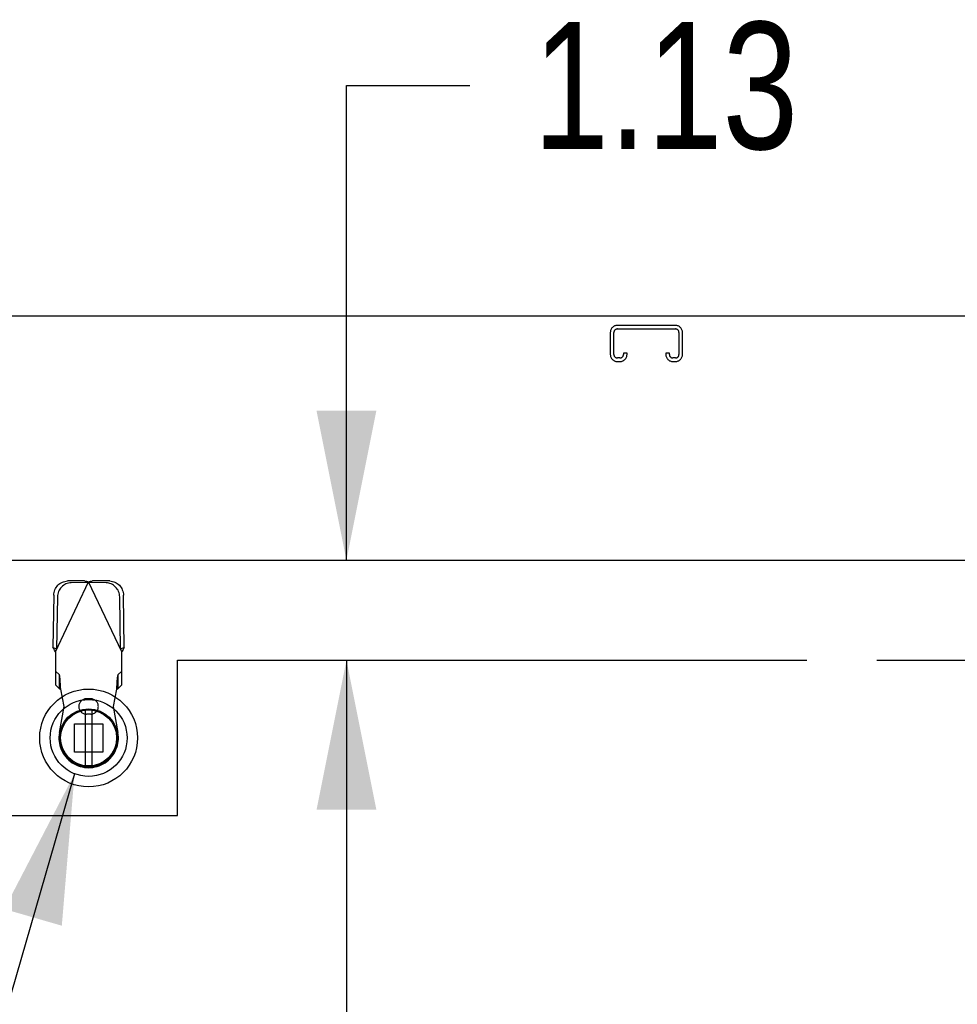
# Model space of a CAD drawing. Header units: inches. Extents: x 0 to 286, y 0 to 185.
# Tile 33 of 72: x 93 to 103, y 128 to 139. Entities that reach past the tile are written whole.
import ezdxf

# ---------------------------------------------------------------- set-up
doc = ezdxf.new("R2010")
doc.units = ezdxf.units.IN
doc.header["$LTSCALE"] = 15.75
doc.header["$MEASUREMENT"] = 0
doc.linetypes.add('HIDDEN', pattern=[0.2, 0.1, -0.1])
doc.linetypes.add('PHANTOM', pattern=[0.8, 0.45, -0.05, 0.1, -0.05, 0.1, -0.05])
doc.layers.get('0').update_dxf_attribs({"linetype": 'CONTINUOUS'})
for name, color, linetype in [('AVAILABLE_DOOR_SPACE', 7, 'CONTINUOUS'), ('DEFAULT_2', 8, 'HIDDEN'), ('DIMENSIONS', 7, 'CONTINUOUS')]:
    doc.layers.add(name, color=color, linetype=linetype)
doc.styles.get("Standard").update_dxf_attribs({"font": 'txt', "width": 0.8})
doc.dimstyles.new('DIMSTYLE_2', dxfattribs={"dimtxt": 1.431818, "dimasz": 1.684492, "dimexe": 0.09, "dimexo": 0.07, "dimgap": 0.0425, "dimtad": 0, "dimtih": 1, "dimtoh": 1, "dimzin": 4, "dimdsep": 46, "dimtxsty": 'Standard', "dimblk": '_FILLED', "dimblk1": '_FILLED', "dimblk2": '_FILLED', "dimcen": 0.09, "dimadec": 0, "dimazin": 0, "dimtfac": 1, "dimtofl": 0, "dimtmove": 0, "dimatfit": 3, "dimldrblk": '_FILLED', "dimfxl": 1, "dimtolj": 1, "dimtzin": 4, "dimarcsym": 0})
doc.dimstyles.get("Standard").update_dxf_attribs({"dimtxt": 1.431818, "dimasz": 1.684492, "dimexe": 0.09, "dimexo": 0.07, "dimgap": 0.09, "dimtad": 0, "dimtih": 1, "dimtoh": 1, "dimzin": 4, "dimdsep": 46, "dimtxsty": 'Standard', "dimblk": '_FILLED', "dimblk1": '_FILLED', "dimblk2": '_FILLED', "dimcen": 0.09, "dimadec": 0, "dimazin": 0, "dimtp": 0.01, "dimtm": 0.01, "dimtfac": 1, "dimtofl": 0, "dimtmove": 0, "dimatfit": 3, "dimldrblk": '_FILLED', "dimfxl": 1, "dimtolj": 1, "dimtzin": 4, "dimarcsym": 0})

# ---------------------------------------------------------------- blocks, each defined once
blk = doc.blocks.new('_FILLED')
at = {"color": 0, "linetype": 'ByBlock'}
blk.add_solid([(0, 0), (-1, 0.2), (-1, -0.2)], dxfattribs=at)
blk = doc.blocks.new('*D14')
at = {"layer": 'DIMENSIONS', "color": 2, "linetype": 'Continuous'}
for p, q in [((96.277, 132.943), (96.277, 138.291)), ((96.277, 138.291), (97.667, 138.291)), ((95.693, 132.943), (97.793, 132.943)), ((95.714, 131.818), (97.793, 131.818)), ((96.277, 131.818), (96.277, 128.449))]:
    blk.add_line(p, q, dxfattribs=at)
at = {"layer": 'DIMENSIONS', "color": 2, "linetype": 'Continuous', "xscale": 1.6844919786, "yscale": 1.6844919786, "zscale": 1.6844919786}
for p, rotation in [((96.277, 132.943), 270), ((96.277, 131.818), 90)]:
    blk.add_blockref('_FILLED', p, dxfattribs=dict(at, rotation=rotation))
at = {"layer": 'DIMENSIONS', "color": 2, "linetype": 'Continuous', "insert": (98.382, 139.007), "char_height": 1.4318, "width": 4.58182, "attachment_point": 1, "line_spacing_factor": 0.9}
blk.add_mtext('1.13', dxfattribs=at)
blk = doc.blocks.new('*D15')
at = {"layer": 'DIMENSIONS', "color": 2, "linetype": 'Continuous'}
for p, q in [((95.714, 131.818), (97.793, 131.818)), ((96.277, 131.818), (96.277, 94.124)), ((96.277, 53.568), (96.277, 91.261)), ((95.714, 53.568), (97.793, 53.568))]:
    blk.add_line(p, q, dxfattribs=at)
at = {"layer": 'DIMENSIONS', "color": 2, "linetype": 'Continuous', "xscale": 1.6844919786, "yscale": 1.6844919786, "zscale": 1.6844919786}
for p, rotation in [((96.277, 131.818), 90), ((96.277, 53.568), 270)]:
    blk.add_blockref('_FILLED', p, dxfattribs=dict(at, rotation=rotation))
at = {"layer": 'DIMENSIONS', "color": 2, "linetype": 'Continuous', "insert": (96.277, 93.408), "char_height": 1.4318, "width": 5.72727, "attachment_point": 2, "line_spacing_factor": 0.9}
blk.add_mtext('78.25', dxfattribs=at)

msp = doc.modelspace()

# ---------------------------------------------------------------- linework, layer by layer
at = {"color": 3, "linetype": 'Continuous'}
for p, q in [((111.602, 135.693), (75.706, 135.693)), ((76.008, 132.943), (110.738, 132.943))]:
    msp.add_line(p, q, dxfattribs=at)
at = {"color": 6, "linetype": 'Continuous'}
for p, q in [((93.334, 131.254), (93.334, 130.629)), ((93.413, 130.629), (93.413, 131.254))]:
    msp.add_line(p, q, dxfattribs=at)
at = {"color": 7, "linetype": 'Continuous'}
msp.add_line((93.567, 130.556), (93.59, 130.567), dxfattribs=at)
for radius in [0.551, 0.433, 0.329, 0.317]:
    msp.add_circle((93.374, 130.942), radius, dxfattribs=at)
at = {"color": 6, "linetype": 'Continuous'}
msp.add_circle((93.374, 130.942), 0.315, dxfattribs=at)
at = {"layer": 'AVAILABLE_DOOR_SPACE', "color": 4, "linetype": 'PHANTOM'}
for p, q in [((94.373, 130.068), (94.373, 131.818)), ((94.373, 131.818), (107.217, 131.818)), ((92.373, 130.068), (94.373, 130.068))]:
    msp.add_line(p, q, dxfattribs=at)
at = {"layer": 'DEFAULT_2', "color": 8, "linetype": 'HIDDEN'}
for p, q in [((99.981, 135.589), (99.328, 135.589)), ((99.328, 135.549), (99.981, 135.549)), ((99.248, 135.509), (99.248, 135.262)), ((99.288, 135.262), (99.288, 135.509)), ((100.021, 135.509), (100.021, 135.262)), ((100.061, 135.262), (100.061, 135.509)), ((99.356, 135.222), (99.328, 135.222)), ((99.396, 135.276), (99.396, 135.262)), ((99.436, 135.276), (99.396, 135.276)), ((99.436, 135.262), (99.436, 135.276)), ((99.873, 135.276), (99.873, 135.262)), ((99.913, 135.276), (99.873, 135.276)), ((99.913, 135.262), (99.913, 135.276)), ((99.981, 135.222), (99.953, 135.222)), ((99.328, 135.182), (99.356, 135.182)), ((99.953, 135.182), (99.981, 135.182)), ((93, 131.912), (93.374, 132.7)), ((93.329, 132.713), (93.136, 132.71)), ((93.371, 132.693), (93.178, 132.69)), ((93.329, 132.713), (93.371, 132.693)), ((93.329, 132.713), (93.351, 132.707)), ((93.351, 132.707), (93.374, 132.7)), ((93.374, 132.7), (93.396, 132.707)), ((93.748, 131.912), (93.374, 132.7)), ((93.377, 132.693), (93.418, 132.713)), ((93.57, 132.69), (93.377, 132.693)), ((93.396, 132.707), (93.418, 132.713)), ((93.611, 132.71), (93.418, 132.713)), ((92.982, 132.551), (92.972, 131.96)), ((93.776, 131.96), (93.766, 132.551)), ((93.023, 132.531), (93.013, 131.941)), ((93.734, 131.941), (93.724, 132.531)), ((93.013, 131.941), (92.972, 131.96)), ((93, 131.912), (93, 131.539)), ((93.776, 131.96), (93.734, 131.941)), ((93.748, 131.539), (93.748, 131.912)), ((93.046, 131.652), (93, 131.694)), ((93.046, 131.497), (93.046, 131.652)), ((93.748, 131.694), (93.702, 131.652)), ((93.702, 131.652), (93.702, 131.497)), ((93, 131.539), (93.046, 131.497)), ((93.098, 131.296), (93.06, 131.493)), ((93.687, 131.493), (93.649, 131.296)), ((93.702, 131.497), (93.748, 131.539)), ((93.397, 131.383), (93.35, 131.383)), ((93.045, 131.002), (93.098, 131.296)), ((93.397, 131.21), (93.35, 131.21)), ((93.649, 131.296), (93.703, 131.002)), ((93.214, 130.783), (93.214, 131.101)), ((93.214, 131.101), (93.533, 131.101)), ((93.533, 131.101), (93.533, 130.783)), ((93.533, 130.783), (93.214, 130.783))]:
    msp.add_line(p, q, dxfattribs=at)
for points in [[(92.982, 132.551), (92.983, 132.566), (92.985, 132.582), (92.989, 132.596), (92.994, 132.611), (93.001, 132.625), (93.009, 132.638), (93.018, 132.651), (93.028, 132.662), (93.039, 132.673), (93.051, 132.682), (93.064, 132.69), (93.078, 132.697), (93.092, 132.702), (93.107, 132.706), (93.121, 132.709), (93.136, 132.71)], [(93.178, 132.69), (93.163, 132.689), (93.148, 132.687), (93.134, 132.683), (93.119, 132.677), (93.106, 132.67), (93.093, 132.662), (93.081, 132.653), (93.07, 132.642), (93.059, 132.631), (93.05, 132.618), (93.043, 132.605), (93.036, 132.591), (93.031, 132.577), (93.027, 132.562), (93.024, 132.547), (93.023, 132.531)], [(93.724, 132.531), (93.723, 132.547), (93.721, 132.562), (93.717, 132.577), (93.712, 132.591), (93.705, 132.605), (93.697, 132.618), (93.688, 132.631), (93.678, 132.642), (93.667, 132.653), (93.655, 132.662), (93.642, 132.67), (93.628, 132.677), (93.614, 132.683), (93.6, 132.687), (93.585, 132.689), (93.57, 132.69)], [(93.611, 132.71), (93.626, 132.709), (93.641, 132.706), (93.656, 132.702), (93.67, 132.697), (93.683, 132.69), (93.696, 132.682), (93.708, 132.673), (93.72, 132.662), (93.73, 132.651), (93.739, 132.638), (93.747, 132.625), (93.753, 132.611), (93.759, 132.596), (93.762, 132.582), (93.765, 132.566), (93.766, 132.551)], [(93, 131.912), (92.99, 131.929), (92.985, 131.937), (92.981, 131.945), (92.976, 131.953), (92.972, 131.96)], [(93.762, 131.937), (93.753, 131.921), (93.748, 131.912)], [(93.776, 131.96), (93.771, 131.953), (93.767, 131.945), (93.762, 131.937)], [(93.057, 131.541), (93.056, 131.556), (93.055, 131.57), (93.054, 131.584), (93.053, 131.597), (93.052, 131.609), (93.051, 131.619), (93.05, 131.629), (93.049, 131.637), (93.048, 131.643), (93.047, 131.649), (93.046, 131.652)], [(93.702, 131.652), (93.701, 131.649), (93.7, 131.643), (93.699, 131.637), (93.698, 131.629), (93.697, 131.619), (93.696, 131.609), (93.695, 131.597), (93.693, 131.584), (93.692, 131.57), (93.691, 131.556), (93.69, 131.541), (93.689, 131.525), (93.687, 131.493)], [(93.06, 131.493), (93.059, 131.509), (93.057, 131.541)], [(93.046, 131.497), (93.048, 131.497), (93.051, 131.496), (93.053, 131.496), (93.056, 131.495), (93.058, 131.494), (93.06, 131.493)], [(93.687, 131.493), (93.69, 131.494), (93.692, 131.495), (93.695, 131.496), (93.697, 131.496), (93.699, 131.497), (93.702, 131.497)]]:
    msp.add_lwpolyline(points, dxfattribs=at)
for centre, radius, start, end in [((99.328, 135.509), 0.08, 90, 180), ((99.328, 135.509), 0.04, 90, 180), ((99.981, 135.509), 0.08, 0, 90), ((99.981, 135.509), 0.04, 0, 90), ((99.328, 135.262), 0.08, 180, 270), ((99.328, 135.262), 0.04, 180, 270), ((99.356, 135.262), 0.08, 270, 360), ((99.356, 135.262), 0.04, 270, 360), ((99.953, 135.262), 0.08, 180, 270), ((99.953, 135.262), 0.04, 180, 270), ((99.981, 135.262), 0.08, 270, 360), ((99.981, 135.262), 0.04, 270, 360), ((93.35, 131.296), 0.0866, 90, 270), ((93.397, 131.296), 0.0866, 270, 90), ((93.374, 130.942), 0.335, 169.673, 10.327)]:
    msp.add_arc(centre, radius, start, end, dxfattribs=at)

# ---------------------------------------------------------------- dimensions: what is measured, and where the dimension line sits
at = {"layer": 'DIMENSIONS', "color": 2, "linetype": 'Continuous'}
for base, p1, p2, angle, picture, middle in [((96.276863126, 132.942570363), (97.862905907, 131.817570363), (97.862905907, 132.942570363), 90, '*D14', (100.67338719, 138.291353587)), ((96.277, 53.568), (97.863, 131.818), (97.863, 53.568), 270, '*D15', (96.277, 92.693))]:
    dim = msp.add_linear_dim(base=base, p1=p1, p2=p2, angle=angle, dimstyle='DIMSTYLE_2', dxfattribs=at)
    dim.commit()
    dim.dimension.update_dxf_attribs({"geometry": picture, "text_midpoint": middle, "dimtype": 160})

# ---------------------------------------------------------------- leaders
at = {"layer": 'DIMENSIONS', "color": 2, "linetype": 'Continuous', "annotation_type": 0, "has_hookline": 1, "hookline_direction": 1, "text_width": 7.729}
msp.add_leader([(93.216, 130.539), (91.661, 125.157), (90.548, 125.157)], dimstyle='Standard', override={"dimtad": 0}, dxfattribs=at)

doc.saveas('drawing.dxf')
